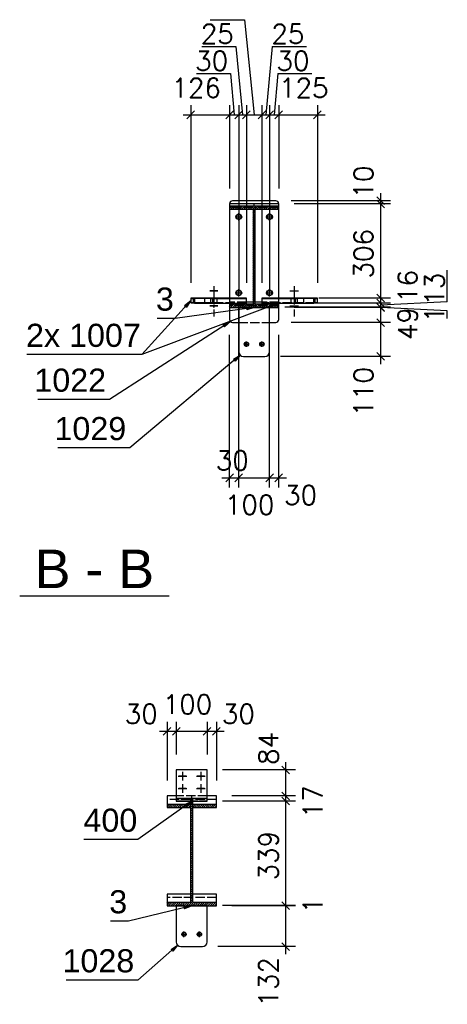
# Model space of a CAD drawing. Header units: millimetres. Extents: x 1814 to 94182, y 11562 to 49454.
# Tile 92 of 256: x 15976 to 16115, y 20882 to 21201. Entities that reach past the tile are written whole.
import ezdxf

# ---------------------------------------------------------------- set-up
doc = ezdxf.new("R2010")
doc.units = ezdxf.units.MM
doc.linetypes.add('ACAD_ISO02W100', pattern=[15, 12, -3])
doc.linetypes.add('ACAD_ISO04W100', pattern=[30, 24, -3, 0, -3])
doc.layers.add('AS_DIM_ON', color=7, linetype='Continuous')
doc.styles.add('ARIAL', font='arial.ttf')
doc.styles.add('ROMANS', font='romans')

msp = doc.modelspace()

# ---------------------------------------------------------------- hatches: boundary and pattern name
h = msp.add_hatch()
h.set_pattern_fill('HYPECUTREGION', color=10, scale=0.5, style=0, pattern_type=2)
h.set_pattern_definition([(45, (16051.837, 21100.92504), (-0.3535534, 0.3535534), [])])
h.paths.add_polyline_path([(16059.837, 21109.269), (16052.212, 21109.269), (16052.212, 21139.975), (16059.837, 21139.975), (16059.837, 21141.125), (16043.837, 21141.125), (16043.837, 21139.975), (16051.462, 21139.975), (16051.462, 21109.269), (16043.837, 21109.269), (16043.837, 21108.118), (16059.837, 21108.118)], flags=0)
h = msp.add_hatch()
h.set_pattern_fill('HYPECUTREGION', color=10, scale=0.5, style=0, pattern_type=2)
h.set_pattern_definition([(45, (16031.5584, 20909.45743), (-0.3535534, 0.3535534), [])])
h.paths.add_polyline_path([(16039.558, 20915.141), (16031.933, 20915.141), (16031.933, 20945.847), (16039.558, 20945.847), (16039.558, 20946.997), (16023.558, 20946.997), (16023.558, 20945.847), (16031.183, 20945.847), (16031.183, 20915.141), (16023.558, 20915.141), (16023.558, 20913.991), (16039.558, 20913.991)], flags=0)

# ---------------------------------------------------------------- linework, layer by layer
at = {"color": 145, "linetype": 'Continuous', "ltscale": 0.25}
for p, q in [((16058.837, 21142.749), (16044.837, 21142.749)), ((16043.837, 21141.749), (16043.837, 21141.735)), ((16059.837, 21141.735), (16043.837, 21141.735)), ((16043.837, 21141.735), (16043.837, 21141.125)), ((16043.837, 21141.125), (16059.837, 21141.125)), ((16043.837, 21141.125), (16043.837, 21139.975)), ((16043.837, 21139.975), (16043.837, 21111.161)), ((16043.837, 21139.975), (16051.462, 21139.975)), ((16051.462, 21139.975), (16051.462, 21109.269)), ((16052.212, 21139.975), (16059.837, 21139.975)), ((16052.212, 21109.269), (16052.212, 21139.975)), ((16059.837, 21141.735), (16059.837, 21141.749)), ((16059.837, 21141.125), (16059.837, 21141.735)), ((16059.837, 21139.975), (16059.837, 21141.125)), ((16059.837, 21111.161), (16059.837, 21139.975)), ((16031.26, 21111.097), (16031.26, 21109.597)), ((16035.803, 21111.161), (16032.101, 21111.119)), ((16038.445, 21111.019), (16032.427, 21111.071)), ((16032.427, 21111.071), (16032.427, 21109.571)), ((16037.75, 21111.161), (16035.803, 21111.161)), ((16038.445, 21111.019), (16049.302, 21111.019)), ((16038.445, 21109.519), (16038.445, 21111.019)), ((16049.302, 21111.161), (16039.75, 21111.161)), ((16049.302, 21111.019), (16049.302, 21111.161)), ((16049.302, 21109.519), (16049.302, 21111.019)), ((16063.846, 21111.161), (16054.337, 21111.161)), ((16054.337, 21111.161), (16054.337, 21111.019)), ((16054.337, 21111.019), (16065.194, 21111.019)), ((16054.337, 21111.019), (16054.337, 21109.519)), ((16071.212, 21111.071), (16065.194, 21111.019)), ((16065.194, 21111.019), (16065.194, 21109.519)), ((16067.836, 21111.161), (16065.843, 21111.161)), ((16071.538, 21111.119), (16067.836, 21111.161)), ((16071.212, 21109.571), (16071.212, 21111.071)), ((16072.38, 21109.597), (16072.38, 21111.097)), ((16032.427, 21109.571), (16038.445, 21109.519)), ((16038.445, 21109.519), (16049.302, 21109.519)), ((16043.837, 21109.519), (16043.837, 21109.269)), ((16043.837, 21109.269), (16051.462, 21109.269)), ((16043.837, 21109.269), (16043.837, 21108.118)), ((16043.837, 21108.118), (16043.837, 21104.242)), ((16043.837, 21108.118), (16059.837, 21108.118)), ((16046.837, 21108.118), (16046.837, 21093.725)), ((16051.462, 21109.879), (16049.302, 21109.879)), ((16054.337, 21109.879), (16052.212, 21109.879)), ((16052.212, 21109.269), (16059.837, 21109.269)), ((16054.337, 21109.519), (16065.194, 21109.519)), ((16056.837, 21093.725), (16056.837, 21108.118)), ((16059.837, 21109.269), (16059.837, 21109.519)), ((16059.837, 21108.118), (16059.837, 21109.269)), ((16059.837, 21104.242), (16059.837, 21108.118)), ((16065.194, 21109.519), (16071.212, 21109.571)), ((16044.837, 21103.242), (16046.837, 21103.242)), ((16056.837, 21103.242), (16058.837, 21103.242)), ((16048.337, 21092.225), (16055.337, 21092.225)), ((16036.558, 20958.085), (16026.558, 20958.085)), ((16026.558, 20958.085), (16026.558, 20958.069)), ((16036.558, 20958.069), (16026.558, 20958.069)), ((16026.558, 20958.069), (16026.558, 20948.871)), ((16036.558, 20958.069), (16036.558, 20958.085)), ((16036.558, 20948.871), (16036.558, 20958.069)), ((16026.558, 20949.657), (16023.558, 20949.657)), ((16023.558, 20949.657), (16023.558, 20946.997)), ((16026.558, 20948.871), (16036.558, 20948.871)), ((16026.558, 20948.871), (16026.558, 20948.757)), ((16026.558, 20948.757), (16036.558, 20948.757)), ((16026.558, 20948.757), (16026.558, 20947.957)), ((16026.558, 20947.957), (16036.558, 20947.957)), ((16039.558, 20949.657), (16036.558, 20949.657)), ((16036.558, 20948.757), (16036.558, 20948.871)), ((16036.558, 20947.957), (16036.558, 20948.757)), ((16039.558, 20946.997), (16039.558, 20949.657)), ((16023.558, 20946.997), (16039.558, 20946.997)), ((16023.558, 20946.997), (16023.558, 20945.847)), ((16023.558, 20945.847), (16031.183, 20945.847)), ((16031.183, 20945.847), (16031.183, 20915.141)), ((16031.933, 20945.847), (16039.558, 20945.847)), ((16031.933, 20915.141), (16031.933, 20945.847)), ((16039.558, 20945.847), (16039.558, 20946.997)), ((16031.183, 20917.801), (16023.558, 20917.801)), ((16023.558, 20917.801), (16023.558, 20915.141)), ((16039.558, 20917.801), (16031.933, 20917.801)), ((16039.558, 20915.141), (16039.558, 20917.801)), ((16023.558, 20915.141), (16031.183, 20915.141)), ((16023.558, 20915.141), (16023.558, 20913.991)), ((16023.558, 20913.991), (16039.558, 20913.991)), ((16026.558, 20913.991), (16026.558, 20902.257)), ((16031.933, 20915.141), (16039.558, 20915.141)), ((16036.558, 20902.257), (16036.558, 20913.991)), ((16039.558, 20913.991), (16039.558, 20915.141)), ((16028.058, 20900.757), (16035.058, 20900.757))]:
    msp.add_line(p, q, dxfattribs=at)
at = {"color": 84, "linetype": 'ACAD_ISO02W100', "ltscale": 0.25}
for p, q in [((16051.462, 21140.585), (16043.837, 21140.585)), ((16051.462, 21140.585), (16051.462, 21139.975)), ((16059.837, 21140.585), (16052.212, 21140.585)), ((16052.212, 21139.975), (16052.212, 21140.585)), ((16032.101, 21109.619), (16032.101, 21111.119)), ((16035.803, 21109.661), (16035.803, 21111.161)), ((16037.65, 21111.081), (16037.65, 21109.581)), ((16039.75, 21111.161), (16037.75, 21111.161)), ((16039.85, 21109.582), (16039.85, 21111.082)), ((16043.837, 21111.161), (16043.837, 21109.879)), ((16059.837, 21109.879), (16059.837, 21111.161)), ((16063.746, 21111.082), (16063.746, 21109.582)), ((16065.843, 21111.161), (16063.846, 21111.161)), ((16065.942, 21109.581), (16065.942, 21111.081)), ((16067.836, 21111.161), (16067.836, 21109.661)), ((16071.538, 21111.119), (16071.538, 21109.619)), ((16035.803, 21109.661), (16032.101, 21109.619)), ((16049.302, 21109.661), (16035.803, 21109.661)), ((16049.302, 21109.879), (16043.837, 21109.879)), ((16043.837, 21109.879), (16043.837, 21109.519)), ((16059.837, 21108.728), (16043.837, 21108.728)), ((16056.837, 21108.178), (16046.837, 21108.178)), ((16046.837, 21108.178), (16046.837, 21108.118)), ((16059.837, 21109.879), (16054.337, 21109.879)), ((16067.836, 21109.661), (16054.337, 21109.661)), ((16056.837, 21108.118), (16056.837, 21108.178)), ((16059.837, 21109.519), (16059.837, 21109.879)), ((16071.538, 21109.619), (16067.836, 21109.661)), ((16046.837, 21103.242), (16056.837, 21103.242)), ((16031.183, 20948.507), (16023.558, 20948.507)), ((16036.558, 20949.657), (16026.558, 20949.657)), ((16026.558, 20948.087), (16036.558, 20948.087)), ((16031.183, 20948.507), (16031.183, 20945.847)), ((16039.558, 20948.507), (16031.933, 20948.507)), ((16031.933, 20945.847), (16031.933, 20948.507)), ((16039.558, 20916.651), (16023.558, 20916.651)), ((16036.558, 20914.051), (16026.558, 20914.051)), ((16026.558, 20914.051), (16026.558, 20913.991)), ((16036.558, 20913.991), (16036.558, 20914.051))]:
    msp.add_line(p, q, dxfattribs=at)
at = {"color": 10, "linetype": 'ACAD_ISO04W100', "ltscale": 0.25}
for p, q in [((16051.837, 21141.125), (16051.837, 21141.749)), ((16038.75, 21115.084), (16038.75, 21105.179)), ((16064.844, 21115.084), (16064.844, 21105.179)), ((16037.412, 21113.546), (16040.088, 21113.521)), ((16040.027, 21113.547), (16037.473, 21113.521)), ((16063.463, 21113.522), (16066.226, 21113.546)), ((16063.614, 21113.547), (16066.075, 21113.52)), ((16037.412, 21108.641), (16040.088, 21108.616)), ((16040.027, 21108.642), (16037.473, 21108.616)), ((16063.463, 21108.617), (16066.226, 21108.641)), ((16063.614, 21108.642), (16066.075, 21108.615)), ((16028.558, 20957.486), (16028.558, 20954.686)), ((16028.558, 20957.47), (16028.558, 20954.67)), ((16028.558, 20957.317), (16028.558, 20954.917)), ((16028.558, 20957.251), (16028.558, 20954.851)), ((16034.558, 20957.486), (16034.558, 20954.686)), ((16034.558, 20957.47), (16034.558, 20954.67)), ((16034.558, 20957.317), (16034.558, 20954.917)), ((16034.558, 20957.251), (16034.558, 20954.851)), ((16027.158, 20956.086), (16029.958, 20956.086)), ((16027.158, 20956.07), (16029.958, 20956.07)), ((16027.358, 20956.117), (16029.758, 20956.117)), ((16027.358, 20956.051), (16029.758, 20956.051)), ((16028.558, 20956.137), (16028.558, 20956.009)), ((16028.558, 20956.086), (16028.558, 20956.07)), ((16033.158, 20956.086), (16035.958, 20956.086)), ((16033.158, 20956.07), (16035.958, 20956.07)), ((16033.358, 20956.117), (16035.758, 20956.117)), ((16033.358, 20956.051), (16035.758, 20956.051)), ((16034.558, 20956.137), (16034.558, 20956.009)), ((16034.558, 20956.086), (16034.558, 20956.07)), ((16027.158, 20952.087), (16029.958, 20952.087)), ((16027.158, 20952.071), (16029.958, 20952.071)), ((16027.358, 20952.118), (16029.758, 20952.118)), ((16027.358, 20952.052), (16029.758, 20952.052)), ((16028.558, 20953.486), (16028.558, 20950.687)), ((16028.558, 20953.47), (16028.558, 20950.671)), ((16028.558, 20953.317), (16028.558, 20950.918)), ((16028.558, 20953.251), (16028.558, 20950.852)), ((16028.558, 20952.138), (16028.558, 20952.01)), ((16028.558, 20952.087), (16028.558, 20952.071)), ((16033.158, 20952.087), (16035.958, 20952.087)), ((16033.158, 20952.071), (16035.958, 20952.071)), ((16033.358, 20952.118), (16035.758, 20952.118)), ((16033.358, 20952.052), (16035.758, 20952.052)), ((16034.558, 20953.486), (16034.558, 20950.687)), ((16034.558, 20953.47), (16034.558, 20950.671)), ((16034.558, 20953.317), (16034.558, 20950.918)), ((16034.558, 20953.251), (16034.558, 20950.852)), ((16034.558, 20952.138), (16034.558, 20952.01)), ((16034.558, 20952.087), (16034.558, 20952.071)), ((16026.558, 20948.087), (16036.558, 20948.087)), ((16031.558, 20946.997), (16031.558, 20949.657))]:
    msp.add_line(p, q, dxfattribs=at)
at = {"color": 7}
msp.add_line((16059.766, 21109.519), (16015.36, 21092.84), dxfattribs=at)
at = {"color": 0, "linetype": 'ByBlock', "lineweight": -2}
for p, q in [((16029.27, 21108.776, -146.057), (16031.26, 21110.347, -146.057)), ((16029.27, 21108.776, -146.057), (16029.887, 21108.216, -146.057)), ((16031.26, 21110.347, -146.057), (16029.887, 21108.216, -146.057)), ((16049.304, 21108.19, -148.982), (16051.837, 21108.118, -148.982)), ((16049.304, 21108.19, -148.982), (16049.417, 21107.365, -148.982)), ((16051.837, 21108.118, -148.982), (16049.417, 21107.365, -148.982)), ((16057.279, 21109.03, -146.057), (16059.766, 21109.519, -146.057)), ((16057.279, 21109.03, -146.057), (16057.572, 21108.25, -146.057)), ((16059.766, 21109.519, -146.057), (16057.572, 21108.25, -146.057)), ((16041.802, 21102.533, -164.232), (16044.13, 21103.535, -164.232)), ((16041.802, 21102.533, -164.232), (16042.253, 21101.832, -164.232)), ((16044.13, 21103.535, -164.232), (16042.253, 21101.832, -164.232)), ((16045.094, 21091.376, -136.732), (16047.276, 21092.664, -136.732)), ((16045.094, 21091.376, -136.732), (16045.63, 21090.738, -136.732)), ((16047.276, 21092.664, -136.732), (16045.63, 21090.738, -136.732)), ((16029.279, 20946.849, -48.733), (16031.558, 20947.957, -48.733)), ((16031.558, 20947.957, -48.733), (16029.762, 20946.17, -48.733)), ((16029.279, 20946.849, -48.733), (16029.762, 20946.17, -48.733)), ((16029.03, 20913.81, -67.232), (16031.558, 20913.991, -67.232)), ((16029.03, 20913.81, -67.232), (16029.226, 20913, -67.232)), ((16031.558, 20913.991, -67.232), (16029.226, 20913, -67.232)), ((16024.84, 20899.867, -3.732), (16026.998, 20901.197, -3.732)), ((16024.84, 20899.867, -3.732), (16025.388, 20899.239, -3.732)), ((16026.998, 20901.197, -3.732), (16025.388, 20899.239, -3.732))]:
    msp.add_line(p, q, dxfattribs=at)
at = {"color": 84}
msp.add_line((15975.707, 21014.567), (16024.223, 21014.567), dxfattribs=at)
at = {"color": 7, "linetype": 'Continuous', "ltscale": 0.25}
for points in [[(16045.636, 21137.567), (16046.836, 21137.567), (16046.836, 21138.767)], [(16046.836, 21138.367), (16046.53, 21138.306), (16046.271, 21138.133), (16046.097, 21137.873), (16046.036, 21137.567), (16046.097, 21137.261), (16046.271, 21137.001), (16046.53, 21136.828), (16046.836, 21136.767), (16047.143, 21136.828), (16047.402, 21137.001), (16047.576, 21137.261), (16047.636, 21137.567), (16047.576, 21137.873), (16047.402, 21138.133), (16047.143, 21138.306), (16046.836, 21138.367)], [(16046.836, 21136.367), (16046.836, 21137.567), (16048.036, 21137.567)], [(16055.636, 21137.567), (16056.836, 21137.567), (16056.836, 21138.767)], [(16056.836, 21138.367), (16056.53, 21138.306), (16056.271, 21138.133), (16056.097, 21137.873), (16056.036, 21137.567), (16056.097, 21137.261), (16056.271, 21137.001), (16056.53, 21136.828), (16056.836, 21136.767), (16057.143, 21136.828), (16057.402, 21137.001), (16057.576, 21137.261), (16057.636, 21137.567), (16057.576, 21137.873), (16057.402, 21138.133), (16057.143, 21138.306), (16056.836, 21138.367)], [(16056.836, 21136.367), (16056.836, 21137.567), (16058.036, 21137.567)], [(16045.636, 21112.861), (16046.836, 21112.861), (16046.836, 21114.061)], [(16055.636, 21112.861), (16056.836, 21112.861), (16056.836, 21114.061)], [(16046.836, 21113.661), (16046.53, 21113.6), (16046.271, 21113.426), (16046.097, 21113.167), (16046.036, 21112.861), (16046.097, 21112.554), (16046.271, 21112.295), (16046.53, 21112.121), (16046.836, 21112.061), (16047.143, 21112.121), (16047.402, 21112.295), (16047.576, 21112.554), (16047.636, 21112.861), (16047.576, 21113.167), (16047.402, 21113.426), (16047.143, 21113.6), (16046.836, 21113.661)], [(16046.836, 21111.661), (16046.836, 21112.861), (16048.036, 21112.861)], [(16056.836, 21113.661), (16056.53, 21113.6), (16056.271, 21113.426), (16056.097, 21113.167), (16056.036, 21112.861), (16056.097, 21112.554), (16056.271, 21112.295), (16056.53, 21112.121), (16056.836, 21112.061), (16057.143, 21112.121), (16057.402, 21112.295), (16057.576, 21112.554), (16057.636, 21112.861), (16057.576, 21113.167), (16057.402, 21113.426), (16057.143, 21113.6), (16056.836, 21113.661)], [(16056.836, 21111.661), (16056.836, 21112.861), (16058.036, 21112.861)], [(16048.437, 21096.225), (16049.337, 21096.225), (16049.337, 21097.125)], [(16049.337, 21096.825), (16049.107, 21096.779), (16048.913, 21096.649), (16048.783, 21096.455), (16048.737, 21096.225), (16048.783, 21095.995), (16048.913, 21095.801), (16049.107, 21095.671), (16049.337, 21095.625), (16049.567, 21095.671), (16049.761, 21095.801), (16049.891, 21095.995), (16049.937, 21096.225), (16049.891, 21096.455), (16049.761, 21096.649), (16049.567, 21096.779), (16049.337, 21096.825)], [(16049.337, 21095.325), (16049.337, 21096.225), (16050.237, 21096.225)], [(16053.437, 21096.225), (16054.337, 21096.225), (16054.337, 21097.125)], [(16054.337, 21096.825), (16054.107, 21096.779), (16053.913, 21096.649), (16053.783, 21096.455), (16053.737, 21096.225), (16053.783, 21095.995), (16053.913, 21095.801), (16054.107, 21095.671), (16054.337, 21095.625), (16054.567, 21095.671), (16054.761, 21095.801), (16054.891, 21095.995), (16054.937, 21096.225), (16054.891, 21096.455), (16054.761, 21096.649), (16054.567, 21096.779), (16054.337, 21096.825)], [(16054.337, 21095.325), (16054.337, 21096.225), (16055.237, 21096.225)], [(16028.158, 20904.757), (16029.058, 20904.757), (16029.058, 20905.657)], [(16029.058, 20905.357), (16028.829, 20905.312), (16028.634, 20905.182), (16028.504, 20904.987), (16028.458, 20904.757), (16028.504, 20904.528), (16028.634, 20904.333), (16028.829, 20904.203), (16029.058, 20904.157), (16029.288, 20904.203), (16029.483, 20904.333), (16029.613, 20904.528), (16029.658, 20904.757), (16029.613, 20904.987), (16029.483, 20905.182), (16029.288, 20905.312), (16029.058, 20905.357)], [(16029.058, 20903.857), (16029.058, 20904.757), (16029.958, 20904.757)], [(16033.158, 20904.757), (16034.058, 20904.757), (16034.058, 20905.657)], [(16034.058, 20905.357), (16033.829, 20905.312), (16033.634, 20905.182), (16033.504, 20904.987), (16033.458, 20904.757), (16033.504, 20904.528), (16033.634, 20904.333), (16033.829, 20904.203), (16034.058, 20904.157), (16034.288, 20904.203), (16034.483, 20904.333), (16034.613, 20904.528), (16034.658, 20904.757), (16034.613, 20904.987), (16034.483, 20905.182), (16034.288, 20905.312), (16034.058, 20905.357)], [(16034.058, 20903.857), (16034.058, 20904.757), (16034.958, 20904.757)]]:
    msp.add_lwpolyline(points, dxfattribs=at)
at = {"color": 7}
for points in [[(16031.26, 21110.347), (16015.36, 21092.84), (15978.074, 21092.84)], [(16051.837, 21108.118), (16026.207, 21104.59), (16020.38, 21104.59)], [(16044.13, 21103.535), (16004.914, 21078.295), (15981.606, 21078.295)], [(16047.276, 21092.664), (16011.448, 21062.577), (15988.14, 21062.577)], [(16031.558, 20947.957), (16014.033, 20935.509), (15996.552, 20935.509)], [(16031.558, 20913.991), (16011.058, 20909.051), (16005.231, 20909.051)], [(16026.998, 20901.197), (16014.058, 20889.904), (15990.75, 20889.904)]]:
    msp.add_lwpolyline(points, dxfattribs=at)
at = {"color": 145, "linetype": 'Continuous', "ltscale": 0.25}
for centre, radius in [((16046.836, 21137.567), 0.9), ((16056.836, 21137.567), 0.9), ((16046.836, 21112.861), 0.9), ((16056.836, 21112.861), 0.9), ((16049.337, 21096.225), 0.7), ((16054.337, 21096.225), 0.7), ((16029.058, 20904.757), 0.7), ((16034.058, 20904.757), 0.7)]:
    msp.add_circle(centre, radius, dxfattribs=at)
at = {"color": 84, "linetype": 'ACAD_ISO02W100', "ltscale": 0.25, "extrusion": (-7.9492e-14, 0.999952, 0.009749)}
msp.add_circle((-16038.75, -205.79, 21108.578), 1.1, dxfattribs=at)
at = {"color": 84, "linetype": 'ACAD_ISO02W100', "ltscale": 0.25, "extrusion": (1.71049e-13, 0.999952, 0.009749)}
msp.add_circle((-16064.844, -205.79, 21108.578), 1.1, dxfattribs=at)
at = {"color": 145, "linetype": 'Continuous', "ltscale": 0.25}
for centre, radius, start, end in [((16044.837, 21141.749), 1, 90, 180), ((16058.837, 21141.749), 1, 0, 90), ((16044.837, 21104.242), 1, 180, 270), ((16058.837, 21104.242), 1, 270, 0), ((16048.337, 21093.725), 1.5, 180, 270), ((16055.337, 21093.725), 1.5, 270, 0), ((16028.058, 20902.257), 1.5, 180, 270), ((16035.058, 20902.257), 1.5, 270, 0)]:
    msp.add_arc(centre, radius, start, end, dxfattribs=at)
at = {"color": 145, "linetype": 'Continuous', "ltscale": 0.25, "extrusion": (2.59843e-14, 0.999952, 0.009749)}
msp.add_arc((-16034.76, -205.805, 21110.094), 3.5, 319.42413, 48.21459, dxfattribs=at)
at = {"color": 145, "linetype": 'Continuous', "ltscale": 0.25, "extrusion": (-8.48194e-14, -0.999952, -0.009749)}
msp.add_arc((16038.75, -205.805, -21110.078), 1.1, 345.84413, 193.1107, dxfattribs=at)
at = {"color": 84, "linetype": 'ACAD_ISO02W100', "ltscale": 0.25, "extrusion": (-8.48194e-14, -0.999952, -0.009749)}
msp.add_arc((16038.75, -205.805, -21110.078), 1.1, 193.1107, 345.84413, dxfattribs=at)
at = {"color": 145, "linetype": 'Continuous', "ltscale": 0.25, "extrusion": (7.09159e-14, -0.999952, -0.009749)}
msp.add_arc((16064.844, -205.805, -21110.078), 1.1, 347.37387, 195.13812, dxfattribs=at)
at = {"color": 84, "linetype": 'ACAD_ISO02W100', "ltscale": 0.25, "extrusion": (7.09159e-14, -0.999952, -0.009749)}
msp.add_arc((16064.844, -205.805, -21110.078), 1.1, 195.13812, 347.37387, dxfattribs=at)
at = {"color": 145, "linetype": 'Continuous', "ltscale": 0.25, "extrusion": (-5.9994e-15, 0.999952, 0.009749)}
msp.add_arc((-16068.88, -205.805, 21110.094), 3.5, 131.78541, 220.57587, dxfattribs=at)
at = {"color": 84, "linetype": 'ACAD_ISO02W100', "ltscale": 0.25, "extrusion": (-5.19687e-14, 0.999952, 0.009749)}
msp.add_arc((-16034.76, -205.791, 21108.594), 3.5, 319.42413, 360, dxfattribs=at)
at = {"color": 145, "linetype": 'Continuous', "ltscale": 0.25, "extrusion": (-5.19687e-14, 0.999952, 0.009749)}
msp.add_arc((-16034.76, -205.791, 21108.594), 3.5, 360, 48.21459, dxfattribs=at)
at = {"color": 145, "linetype": 'Continuous', "ltscale": 0.25, "extrusion": (-4.17113e-14, 0.999952, 0.009749)}
msp.add_arc((-16068.88, -205.791, 21108.594), 3.5, 131.78541, 180, dxfattribs=at)
at = {"color": 84, "linetype": 'ACAD_ISO02W100', "ltscale": 0.25, "extrusion": (-4.17113e-14, 0.999952, 0.009749)}
msp.add_arc((-16068.88, -205.791, 21108.594), 3.5, 180, 220.57587, dxfattribs=at)
at = {"layer": 'AS_DIM_ON', "color": 8}
for p, q in [((16037.558, 21201.499), (16048.677, 21201.499)), ((16048.677, 21201.499), (16051.82, 21170.624)), ((16034.808, 21192.749), (16045.927, 21192.749)), ((16045.927, 21192.749), (16048.07, 21170.624)), ((16057.73, 21192.749), (16055.587, 21170.624)), ((16057.73, 21192.749), (16068.849, 21192.749)), ((16033.075, 21183.999), (16044.194, 21183.999)), ((16044.194, 21183.999), (16045.337, 21170.624)), ((16059.48, 21183.999), (16058.337, 21170.624)), ((16059.48, 21183.999), (16070.599, 21183.999)), ((16031.26, 21173.749), (16031.26, 21116.097)), ((16043.837, 21173.749), (16043.837, 21146.749)), ((16046.837, 21173.749), (16046.837, 21113.118)), ((16049.302, 21173.749), (16049.302, 21116.161)), ((16054.337, 21173.749), (16054.337, 21116.161)), ((16056.837, 21173.749), (16056.837, 21113.118)), ((16059.837, 21173.749), (16059.837, 21146.749)), ((16072.38, 21173.749), (16072.38, 21116.097)), ((16028.76, 21170.624), (16043.837, 21170.624)), ((16043.837, 21170.624), (16046.837, 21170.624)), ((16046.837, 21170.624), (16049.302, 21170.624)), ((16049.302, 21170.624), (16054.337, 21170.624)), ((16054.337, 21170.624), (16056.837, 21170.624)), ((16056.837, 21170.624), (16059.837, 21170.624)), ((16059.837, 21170.624), (16074.88, 21170.624)), ((16096.053, 21142.749), (16063.837, 21142.749)), ((16092.928, 21141.735), (16092.928, 21145.249)), ((16096.053, 21141.735), (16064.837, 21141.735)), ((16092.928, 21111.161), (16092.928, 21141.735)), ((16114.553, 21109.992), (16114.553, 21120.218)), ((16096.053, 21111.161), (16072.836, 21111.161)), ((16092.928, 21109.519), (16092.928, 21111.161)), ((16046.836, 21049.724), (16046.836, 21107.861)), ((16056.836, 21049.724), (16056.836, 21107.861)), ((16096.053, 21108.178), (16061.837, 21108.178)), ((16096.053, 21108.118), (16064.837, 21108.118)), ((16096.053, 21109.519), (16070.194, 21109.519)), ((16114.553, 21109.992), (16092.928, 21108.849)), ((16092.928, 21108.178), (16092.928, 21109.519)), ((16092.928, 21108.118), (16092.928, 21108.178)), ((16114.553, 21107.006), (16092.928, 21108.148)), ((16092.928, 21103.242), (16092.928, 21108.118)), ((16114.553, 21104.517), (16114.553, 21107.006)), ((16096.053, 21103.242), (16063.837, 21103.242)), ((16092.928, 21089.725), (16092.928, 21103.242)), ((16043.837, 21049.724), (16043.837, 21099.242)), ((16059.837, 21049.724), (16059.837, 21099.242)), ((16096.053, 21092.225), (16060.337, 21092.225)), ((16041.337, 21052.849), (16046.836, 21052.849)), ((16046.836, 21052.849), (16056.836, 21052.849)), ((16056.836, 21052.849), (16062.337, 21052.849)), ((16023.558, 20973.736), (16023.558, 20954.657)), ((16026.558, 20973.736), (16026.558, 20963.085)), ((16036.558, 20973.736), (16036.558, 20963.085)), ((16039.558, 20973.736), (16039.558, 20954.657)), ((16021.058, 20970.611), (16026.558, 20970.611)), ((16026.558, 20970.611), (16036.558, 20970.611)), ((16036.558, 20970.611), (16042.058, 20970.611)), ((16062.109, 20949.657), (16062.109, 20960.585)), ((16065.234, 20958.085), (16041.558, 20958.085)), ((16065.234, 20947.957), (16041.558, 20947.957)), ((16065.234, 20949.657), (16044.558, 20949.657)), ((16062.109, 20947.957), (16062.109, 20949.657)), ((16062.109, 20914.051), (16062.109, 20947.957)), ((16065.234, 20914.051), (16041.558, 20914.051)), ((16065.234, 20913.991), (16044.558, 20913.991)), ((16062.109, 20913.991), (16062.109, 20914.051)), ((16062.109, 20898.257), (16062.109, 20913.991)), ((16065.234, 20900.757), (16040.058, 20900.757))]:
    msp.add_line(p, q, dxfattribs=at)
at = {"layer": 'AS_DIM_ON', "color": 8, "linetype": 'ByBlock', "lineweight": -2}
for p, q in [((16032.51, 21171.874), (16030.01, 21169.374)), ((16042.587, 21169.374), (16045.087, 21171.874)), ((16045.087, 21171.874), (16042.587, 21169.374)), ((16045.587, 21169.374), (16048.087, 21171.874)), ((16048.087, 21171.874), (16045.587, 21169.374)), ((16048.052, 21169.374), (16050.552, 21171.874)), ((16050.552, 21171.874), (16048.052, 21169.374)), ((16053.087, 21169.374), (16055.587, 21171.874)), ((16055.587, 21171.874), (16053.087, 21169.374)), ((16055.587, 21169.374), (16058.087, 21171.874)), ((16058.087, 21171.874), (16055.587, 21169.374)), ((16058.587, 21169.374), (16061.087, 21171.874)), ((16061.087, 21171.874), (16058.587, 21169.374)), ((16071.13, 21169.374), (16073.63, 21171.874)), ((16094.178, 21141.499), (16091.678, 21143.999)), ((16094.178, 21140.485), (16091.678, 21142.985)), ((16091.678, 21142.985), (16094.178, 21140.485)), ((16094.178, 21109.911), (16091.678, 21112.411)), ((16091.678, 21112.411), (16094.178, 21109.911)), ((16094.178, 21108.269), (16091.678, 21110.769)), ((16091.678, 21110.769), (16094.178, 21108.269)), ((16094.178, 21106.928), (16091.678, 21109.428)), ((16091.678, 21109.428), (16094.178, 21106.928)), ((16094.178, 21106.868), (16091.678, 21109.368)), ((16091.678, 21109.368), (16094.178, 21106.868)), ((16094.178, 21101.992), (16091.678, 21104.492)), ((16091.678, 21104.492), (16094.178, 21101.992)), ((16091.678, 21093.475), (16094.178, 21090.975)), ((16045.087, 21054.099), (16042.587, 21051.599)), ((16045.586, 21051.599), (16048.086, 21054.099)), ((16048.086, 21054.099), (16045.586, 21051.599)), ((16055.586, 21051.599), (16058.086, 21054.099)), ((16058.086, 21054.099), (16055.586, 21051.599)), ((16058.587, 21051.599), (16061.087, 21054.099)), ((16024.808, 20971.861), (16022.308, 20969.361)), ((16025.308, 20969.361), (16027.808, 20971.861)), ((16027.808, 20971.861), (16025.308, 20969.361)), ((16035.308, 20969.361), (16037.808, 20971.861)), ((16037.808, 20971.861), (16035.308, 20969.361)), ((16038.308, 20969.361), (16040.808, 20971.861)), ((16063.359, 20956.835), (16060.859, 20959.335)), ((16063.359, 20948.407), (16060.859, 20950.907)), ((16060.859, 20950.907), (16063.359, 20948.407)), ((16063.359, 20946.707), (16060.859, 20949.207)), ((16060.859, 20949.207), (16063.359, 20946.707)), ((16063.359, 20912.801), (16060.859, 20915.301)), ((16060.859, 20915.301), (16063.359, 20912.801)), ((16063.359, 20912.741), (16060.859, 20915.241)), ((16060.859, 20915.241), (16063.359, 20912.741)), ((16060.859, 20902.007), (16063.359, 20899.507))]:
    msp.add_line(p, q, dxfattribs=at)

# ---------------------------------------------------------------- texts
at = {"color": 7, "style": 'ARIAL'}
for s, p in [('3', (16019.94, 21107.09)), ('2x 1007', (15977.767, 21095.34)), ('1022', (15980.465, 21080.795)), ('1029', (15986.999, 21065.077)), ('400', (15996.419, 20938.009)), ('3', (16004.791, 20911.551)), ('1028', (15989.609, 20892.404))]:
    msp.add_text(s, height=7.5, dxfattribs=at).set_placement(p)
at = {"color": 84, "style": 'ARIAL'}
msp.add_text(' B - B ', height=12.5, dxfattribs=at).set_placement((15975.707, 21017.067))
at = {"layer": 'AS_DIM_ON', "color": 9, "style": 'ROMANS'}
for s, p in [('25', (16034.515, 21193.749)), ('25', (16057.437, 21193.749)), ('30', (16032.684, 21184.999)), ('30', (16059.089, 21184.999)), ('126', (16024.985, 21176.249)), ('125', (16059.913, 21176.249)), ('30', (16039.386, 21055.349)), ('30', (16061.553, 21044.099)), ('100', (16042.342, 21040.974)), ('100', (16022.17, 20976.236)), ('30', (16009.834, 20973.111)), ('30', (16041.382, 20973.111))]:
    msp.add_text(s, height=6.25, dxfattribs=at).set_placement(p)
for s, p in [('10', (16090.428, 21143.45)), ('306', (16090.428, 21117.521)), ('16', (16104.803, 21109.595)), ('13', (16113.553, 21108.693)), ('1', (16113.553, 21103.219)), ('49', (16104.803, 21097.542)), ('110', (16090.428, 21072.748)), ('84', (16059.609, 20959.703)), ('17', (16073.984, 20942.396)), ('339', (16059.609, 20922.226)), ('1', (16073.984, 20911.478)), ('132', (16059.609, 20881.28))]:
    msp.add_text(s, height=6.25, rotation=90, dxfattribs=at).set_placement(p)

doc.saveas('drawing.dxf')
